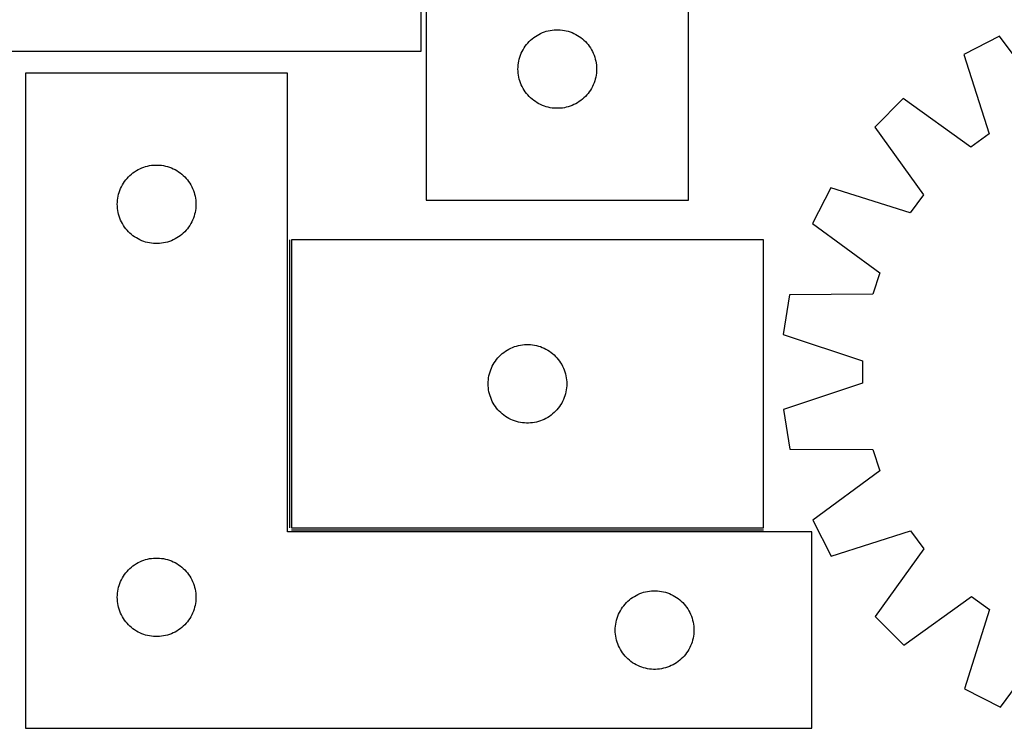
# Model space of a CAD drawing. Header units: millimetres. Extents: x 7 to 1493, y 7 to 474.
# Tile 2 of 6: x 286 to 661, y 10 to 280. Entities that reach past the tile are written whole.
import ezdxf

# ---------------------------------------------------------------- set-up
doc = ezdxf.new("R2010")
doc.units = ezdxf.units.MM
doc.layers.add('COMMON', color=5, linetype='CONTINUOUS', true_color=0x0000ff)
doc.layers.add('CUT', color=7, linetype='CONTINUOUS', true_color=0x000000)

msp = doc.modelspace()

# ---------------------------------------------------------------- linework, layer by layer
at = {"layer": 'COMMON'}
for p, q in [((388.599273, 196.170685), (388.599273, 86.170685)), ((389.349274, 85.420684), (569.349274, 85.420684))]:
    msp.add_line(p, q, dxfattribs=at)
at = {"layer": 'CUT'}
for p, q in [((540.72665, 211.293488), (540.72665, 461.293488)), ((440.72665, 386.293488), (440.72665, 211.293488)), ((438.813687, 268.177037), (438.813687, 378.177037)), ((483.004758, 274.153207), (483.676998, 274.53367)), ((483.676998, 274.53367), (484.367934, 274.879022)), ((484.367934, 274.879022), (485.075731, 275.188347)), ((485.075731, 275.188347), (485.798514, 275.460826)), ((485.798514, 275.460826), (486.534365, 275.695736)), ((486.534365, 275.695736), (487.281333, 275.892453)), ((487.281333, 275.892453), (488.037438, 276.050457)), ((488.037438, 276.050457), (488.800674, 276.169328)), ((488.800674, 276.169328), (489.569018, 276.248751)), ((489.569018, 276.248751), (490.340431, 276.288515)), ((490.340431, 276.288515), (491.112868, 276.288515)), ((491.112868, 276.288515), (491.884282, 276.248751)), ((491.884282, 276.248751), (492.652625, 276.169328)), ((492.652625, 276.169328), (493.415861, 276.050457)), ((493.415861, 276.050457), (494.171966, 275.892453)), ((494.171966, 275.892453), (494.918934, 275.695736)), ((494.918934, 275.695736), (495.654785, 275.460826)), ((495.654785, 275.460826), (496.377568, 275.188347)), ((496.377568, 275.188347), (497.085365, 274.879022)), ((497.085365, 274.879022), (497.776301, 274.53367)), ((497.776301, 274.53367), (498.448542, 274.153207)), ((478.501225, 269.984804), (478.964853, 270.60263)), ((478.964853, 270.60263), (479.459671, 271.19577)), ((479.459671, 271.19577), (479.984367, 271.76265)), ((479.984367, 271.76265), (480.53755, 272.301768)), ((480.53755, 272.301768), (481.117752, 272.811695)), ((481.117752, 272.811695), (481.723435, 273.291077)), ((481.723435, 273.291077), (482.352994, 273.738643)), ((482.352994, 273.738643), (483.004758, 274.153207)), ((498.448542, 274.153207), (499.100305, 273.738643)), ((499.100305, 273.738643), (499.729864, 273.291077)), ((499.729864, 273.291077), (500.335547, 272.811695)), ((500.335547, 272.811695), (500.91575, 272.301768)), ((500.91575, 272.301768), (501.468932, 271.76265)), ((501.468932, 271.76265), (501.993629, 271.19577)), ((501.993629, 271.19577), (502.488447, 270.60263)), ((502.488447, 270.60263), (502.952075, 269.984804)), ((659.48846, 273.803289), (645.787399, 266.80247)), ((678.329885, 248.230346), (659.48846, 273.803289)), ((258.813687, 268.177037), (438.813687, 268.177037)), ((476.690897, 266.584769), (476.981896, 267.300296)), ((476.981896, 267.300296), (477.309343, 267.999895)), ((477.309343, 267.999895), (477.672371, 268.681709)), ((477.672371, 268.681709), (478.070016, 269.343931)), ((478.070016, 269.343931), (478.501225, 269.984804)), ((502.952075, 269.984804), (503.383283, 269.343931)), ((503.383283, 269.343931), (503.780928, 268.681709)), ((503.780928, 268.681709), (504.143956, 267.999895)), ((504.143956, 267.999895), (504.471403, 267.300296)), ((504.471403, 267.300296), (504.762402, 266.584769)), ((645.787399, 266.80247), (655.470962, 236.550142)), ((475.806151, 262.835803), (475.905331, 263.601847)), ((475.905331, 263.601847), (476.043814, 264.361769)), ((476.043814, 264.361769), (476.221234, 265.113555)), ((476.221234, 265.113555), (476.437119, 265.85521)), ((476.437119, 265.85521), (476.690897, 266.584769)), ((504.762402, 266.584769), (505.01618, 265.85521)), ((505.01618, 265.85521), (505.232065, 265.113555)), ((505.232065, 265.113555), (505.409485, 264.361769)), ((505.409485, 264.361769), (505.547968, 263.601847)), ((505.547968, 263.601847), (505.647148, 262.835803)), ((387.849273, 259.670684), (287.849273, 259.670684)), ((287.849273, 259.670684), (287.849273, 9.670684)), ((387.849273, 84.670684), (387.849273, 259.670684)), ((475.72665, 261.293488), (475.746538, 262.065669)), ((475.746538, 260.521307), (475.72665, 261.293488)), ((475.746538, 262.065669), (475.806151, 262.835803)), ((475.806151, 259.751173), (475.746538, 260.521307)), ((475.905331, 258.985129), (475.806151, 259.751173)), ((505.647148, 259.751173), (505.547968, 258.985129)), ((505.647148, 262.835803), (505.706761, 262.065669)), ((505.706761, 260.521307), (505.647148, 259.751173)), ((505.706761, 262.065669), (505.72665, 261.293488)), ((505.72665, 261.293488), (505.706761, 260.521307)), ((476.043814, 258.225207), (475.905331, 258.985129)), ((476.221234, 257.473421), (476.043814, 258.225207)), ((476.437119, 256.731765), (476.221234, 257.473421)), ((476.690897, 256.002207), (476.437119, 256.731765)), ((476.981896, 255.286679), (476.690897, 256.002207)), ((504.762402, 256.002207), (504.471403, 255.286679)), ((505.01618, 256.731765), (504.762402, 256.002207)), ((505.232065, 257.473421), (505.01618, 256.731765)), ((505.409485, 258.225207), (505.232065, 257.473421)), ((505.547968, 258.985129), (505.409485, 258.225207)), ((477.309343, 254.587081), (476.981896, 255.286679)), ((477.672371, 253.905267), (477.309343, 254.587081)), ((478.070016, 253.243045), (477.672371, 253.905267)), ((478.501225, 252.602171), (478.070016, 253.243045)), ((478.964853, 251.984346), (478.501225, 252.602171)), ((479.459671, 251.391206), (478.964853, 251.984346)), ((502.488447, 251.984346), (501.993629, 251.391206)), ((502.952075, 252.602171), (502.488447, 251.984346)), ((503.383283, 253.243045), (502.952075, 252.602171)), ((503.780928, 253.905267), (503.383283, 253.243045)), ((504.143956, 254.587081), (503.780928, 253.905267)), ((504.471403, 255.286679), (504.143956, 254.587081)), ((479.984367, 250.824326), (479.459671, 251.391206)), ((480.53755, 250.285207), (479.984367, 250.824326)), ((481.117752, 249.775281), (480.53755, 250.285207)), ((481.723435, 249.295899), (481.117752, 249.775281)), ((482.352994, 248.848333), (481.723435, 249.295899)), ((483.004758, 248.433768), (482.352994, 248.848333)), ((483.676998, 248.053306), (483.004758, 248.433768)), ((484.367934, 247.707954), (483.676998, 248.053306)), ((497.776301, 248.053306), (497.085365, 247.707954)), ((498.448542, 248.433768), (497.776301, 248.053306)), ((499.100305, 248.848333), (498.448542, 248.433768)), ((499.729864, 249.295899), (499.100305, 248.848333)), ((500.335547, 249.775281), (499.729864, 249.295899)), ((500.91575, 250.285207), (500.335547, 249.775281)), ((501.468932, 250.824326), (500.91575, 250.285207)), ((501.993629, 251.391206), (501.468932, 250.824326)), ((622.718216, 250.001322), (611.851104, 239.109287)), ((648.53995, 231.502327), (622.718216, 250.001322)), ((485.075731, 247.398628), (484.367934, 247.707954)), ((485.798514, 247.126149), (485.075731, 247.398628)), ((486.534365, 246.89124), (485.798514, 247.126149)), ((487.281333, 246.694522), (486.534365, 246.89124)), ((488.037438, 246.536519), (487.281333, 246.694522)), ((488.800674, 246.417648), (488.037438, 246.536519)), ((489.569018, 246.338225), (488.800674, 246.417648)), ((490.340431, 246.298461), (489.569018, 246.338225)), ((491.112868, 246.298461), (490.340431, 246.298461)), ((491.884282, 246.338225), (491.112868, 246.298461)), ((492.652625, 246.417648), (491.884282, 246.338225)), ((493.415861, 246.536519), (492.652625, 246.417648)), ((494.171966, 246.694522), (493.415861, 246.536519)), ((494.918934, 246.89124), (494.171966, 246.694522)), ((495.654785, 247.126149), (494.918934, 246.89124)), ((496.377568, 247.398628), (495.654785, 247.126149)), ((497.085365, 247.707954), (496.377568, 247.398628)), ((611.851104, 239.109287), (630.409203, 213.329998)), ((655.470962, 236.550142), (648.53995, 231.502327)), ((328.240375, 221.188891), (328.846059, 221.668273)), ((328.846059, 221.668273), (329.475617, 222.115839)), ((329.475617, 222.115839), (330.127381, 222.530403)), ((330.127381, 222.530403), (330.799622, 222.910866)), ((330.799622, 222.910866), (331.490557, 223.256218)), ((331.490557, 223.256218), (332.198355, 223.565543)), ((332.198355, 223.565543), (332.921137, 223.838022)), ((332.921137, 223.838022), (333.656988, 224.072932)), ((333.656988, 224.072932), (334.403957, 224.26965)), ((334.403957, 224.26965), (335.160062, 224.427653)), ((335.160062, 224.427653), (335.923298, 224.546524)), ((335.923298, 224.546524), (336.691641, 224.625947)), ((336.691641, 224.625947), (337.463054, 224.665711)), ((337.463054, 224.665711), (338.235492, 224.665711)), ((338.235492, 224.665711), (339.006905, 224.625947)), ((339.006905, 224.625947), (339.775248, 224.546524)), ((339.775248, 224.546524), (340.538484, 224.427653)), ((340.538484, 224.427653), (341.294589, 224.26965)), ((341.294589, 224.26965), (342.041557, 224.072932)), ((342.041557, 224.072932), (342.777409, 223.838022)), ((342.777409, 223.838022), (343.500191, 223.565543)), ((343.500191, 223.565543), (344.207989, 223.256218)), ((344.207989, 223.256218), (344.898924, 222.910866)), ((344.898924, 222.910866), (345.571165, 222.530403)), ((345.571165, 222.530403), (346.222929, 222.115839)), ((346.222929, 222.115839), (346.852487, 221.668273)), ((346.852487, 221.668273), (347.458171, 221.188891)), ((325.19264, 217.721127), (325.623848, 218.362)), ((325.623848, 218.362), (326.087476, 218.979826)), ((326.087476, 218.979826), (326.582294, 219.572966)), ((326.582294, 219.572966), (327.10699, 220.139846)), ((327.10699, 220.139846), (327.660173, 220.678964)), ((327.660173, 220.678964), (328.240375, 221.188891)), ((347.458171, 221.188891), (348.038373, 220.678964)), ((348.038373, 220.678964), (348.591556, 220.139846)), ((348.591556, 220.139846), (349.116252, 219.572966)), ((349.116252, 219.572966), (349.61107, 218.979826)), ((349.61107, 218.979826), (350.074698, 218.362)), ((350.074698, 218.362), (350.505906, 217.721127)), ((323.343857, 213.490751), (323.559742, 214.232406)), ((323.559742, 214.232406), (323.813521, 214.961965)), ((323.813521, 214.961965), (324.104519, 215.677493)), ((324.104519, 215.677493), (324.431967, 216.377091)), ((324.431967, 216.377091), (324.794994, 217.058905)), ((324.794994, 217.058905), (325.19264, 217.721127)), ((350.505906, 217.721127), (350.903552, 217.058905)), ((350.903552, 217.058905), (351.266579, 216.377091)), ((351.266579, 216.377091), (351.594026, 215.677493)), ((351.594026, 215.677493), (351.885025, 214.961965)), ((351.885025, 214.961965), (352.138804, 214.232406)), ((352.138804, 214.232406), (352.354689, 213.490751)), ((595.102847, 216.001675), (588.133434, 202.284612)), ((625.37728, 206.38744), (595.102847, 216.001675)), ((322.849273, 209.670684), (322.869162, 210.442865)), ((322.869162, 210.442865), (322.928775, 211.212999)), ((322.928775, 211.212999), (323.027954, 211.979043)), ((323.027954, 211.979043), (323.166438, 212.738965)), ((323.166438, 212.738965), (323.343857, 213.490751)), ((352.354689, 213.490751), (352.532108, 212.738965)), ((352.532108, 212.738965), (352.670591, 211.979043)), ((352.670591, 211.979043), (352.769771, 211.212999)), ((352.769771, 211.212999), (352.829384, 210.442865)), ((352.829384, 210.442865), (352.849273, 209.670684)), ((440.72665, 211.293488), (540.72665, 211.293488)), ((630.409203, 213.329998), (625.37728, 206.38744)), ((322.869162, 208.898503), (322.849273, 209.670684)), ((322.928775, 208.128369), (322.869162, 208.898503)), ((323.027954, 207.362325), (322.928775, 208.128369)), ((323.166438, 206.602403), (323.027954, 207.362325)), ((352.670591, 207.362325), (352.532108, 206.602403)), ((352.769771, 208.128369), (352.670591, 207.362325)), ((352.829384, 208.898503), (352.769771, 208.128369)), ((352.849273, 209.670684), (352.829384, 208.898503)), ((323.343857, 205.850617), (323.166438, 206.602403)), ((323.559742, 205.108961), (323.343857, 205.850617)), ((323.813521, 204.379403), (323.559742, 205.108961)), ((324.104519, 203.663875), (323.813521, 204.379403)), ((324.431967, 202.964277), (324.104519, 203.663875)), ((324.794994, 202.282463), (324.431967, 202.964277)), ((351.266579, 202.964277), (350.903552, 202.282463)), ((351.594026, 203.663875), (351.266579, 202.964277)), ((351.885025, 204.379403), (351.594026, 203.663875)), ((352.138804, 205.108961), (351.885025, 204.379403)), ((352.354689, 205.850617), (352.138804, 205.108961)), ((352.532108, 206.602403), (352.354689, 205.850617)), ((325.19264, 201.620241), (324.794994, 202.282463)), ((325.623848, 200.979367), (325.19264, 201.620241)), ((326.087476, 200.361542), (325.623848, 200.979367)), ((326.582294, 199.768402), (326.087476, 200.361542)), ((327.10699, 199.201522), (326.582294, 199.768402)), ((327.660173, 198.662403), (327.10699, 199.201522)), ((348.591556, 199.201522), (348.038373, 198.662403)), ((349.116252, 199.768402), (348.591556, 199.201522)), ((349.61107, 200.361542), (349.116252, 199.768402)), ((350.074698, 200.979367), (349.61107, 200.361542)), ((350.505906, 201.620241), (350.074698, 200.979367)), ((350.903552, 202.282463), (350.505906, 201.620241)), ((588.133434, 202.284612), (613.749473, 183.50182)), ((328.240375, 198.152477), (327.660173, 198.662403)), ((328.846059, 197.673095), (328.240375, 198.152477)), ((329.475617, 197.225529), (328.846059, 197.673095)), ((330.127381, 196.810965), (329.475617, 197.225529)), ((330.799622, 196.430502), (330.127381, 196.810965)), ((331.490557, 196.08515), (330.799622, 196.430502)), ((332.198355, 195.775824), (331.490557, 196.08515)), ((332.921137, 195.503346), (332.198355, 195.775824)), ((333.656988, 195.268436), (332.921137, 195.503346)), ((342.777409, 195.503346), (342.041557, 195.268436)), ((343.500191, 195.775824), (342.777409, 195.503346)), ((344.207989, 196.08515), (343.500191, 195.775824)), ((344.898924, 196.430502), (344.207989, 196.08515)), ((345.571165, 196.810965), (344.898924, 196.430502)), ((346.222929, 197.225529), (345.571165, 196.810965)), ((346.852487, 197.673095), (346.222929, 197.225529)), ((347.458171, 198.152477), (346.852487, 197.673095)), ((348.038373, 198.662403), (347.458171, 198.152477)), ((569.349274, 196.170685), (389.349274, 196.170685)), ((389.349274, 196.170685), (389.349274, 86.170685)), ((569.349274, 86.170685), (569.349274, 196.170685)), ((334.403957, 195.071718), (333.656988, 195.268436)), ((335.160062, 194.913715), (334.403957, 195.071718)), ((335.923298, 194.794844), (335.160062, 194.913715)), ((336.691641, 194.715421), (335.923298, 194.794844)), ((337.463054, 194.675657), (336.691641, 194.715421)), ((338.235492, 194.675657), (337.463054, 194.675657)), ((339.006905, 194.715421), (338.235492, 194.675657)), ((339.775248, 194.794844), (339.006905, 194.715421)), ((340.538484, 194.913715), (339.775248, 194.794844)), ((341.294589, 195.071718), (340.538484, 194.913715)), ((342.041557, 195.268436), (341.294589, 195.071718)), ((613.749473, 183.50182), (611.109198, 175.344105)), ((579.34554, 175.132471), (576.95604, 159.933101)), ((611.109198, 175.344105), (579.34554, 175.132471)), ((576.95604, 159.933101), (607.122543, 149.985396)), ((470.975618, 153.61584), (471.627382, 154.030404)), ((471.627382, 154.030404), (472.299623, 154.410867)), ((472.299623, 154.410867), (472.990558, 154.756219)), ((472.990558, 154.756219), (473.698356, 155.065544)), ((473.698356, 155.065544), (474.421138, 155.338023)), ((474.421138, 155.338023), (475.156989, 155.572933)), ((475.156989, 155.572933), (475.903958, 155.769651)), ((475.903958, 155.769651), (476.660063, 155.927654)), ((476.660063, 155.927654), (477.423299, 156.046525)), ((477.423299, 156.046525), (478.191642, 156.125948)), ((478.191642, 156.125948), (478.963055, 156.165712)), ((478.963055, 156.165712), (479.735493, 156.165712)), ((479.735493, 156.165712), (480.506906, 156.125948)), ((480.506906, 156.125948), (481.275249, 156.046525)), ((481.275249, 156.046525), (482.038485, 155.927654)), ((482.038485, 155.927654), (482.79459, 155.769651)), ((482.79459, 155.769651), (483.541558, 155.572933)), ((483.541558, 155.572933), (484.27741, 155.338023)), ((484.27741, 155.338023), (485.000192, 155.065544)), ((485.000192, 155.065544), (485.70799, 154.756219)), ((485.70799, 154.756219), (486.398925, 154.410867)), ((486.398925, 154.410867), (487.071166, 154.030404)), ((487.071166, 154.030404), (487.72293, 153.61584)), ((467.123849, 149.862001), (467.587477, 150.479827)), ((467.587477, 150.479827), (468.082295, 151.072967)), ((468.082295, 151.072967), (468.606991, 151.639847)), ((468.606991, 151.639847), (469.160174, 152.178965)), ((469.160174, 152.178965), (469.740376, 152.688892)), ((469.740376, 152.688892), (470.34606, 153.168274)), ((470.34606, 153.168274), (470.975618, 153.61584)), ((487.72293, 153.61584), (488.352488, 153.168274)), ((488.352488, 153.168274), (488.958172, 152.688892)), ((488.958172, 152.688892), (489.538374, 152.178965)), ((489.538374, 152.178965), (490.091557, 151.639847)), ((490.091557, 151.639847), (490.616253, 151.072967)), ((490.616253, 151.072967), (491.111071, 150.479827)), ((491.111071, 150.479827), (491.574699, 149.862001)), ((465.313522, 146.461966), (465.60452, 147.177494)), ((465.60452, 147.177494), (465.931968, 147.877092)), ((465.931968, 147.877092), (466.294995, 148.558906)), ((466.294995, 148.558906), (466.692641, 149.221128)), ((466.692641, 149.221128), (467.123849, 149.862001)), ((491.574699, 149.862001), (492.005907, 149.221128)), ((492.005907, 149.221128), (492.403553, 148.558906)), ((492.403553, 148.558906), (492.76658, 147.877092)), ((492.76658, 147.877092), (493.094027, 147.177494)), ((493.094027, 147.177494), (493.385026, 146.461966)), ((607.122543, 149.985396), (607.132364, 141.411058)), ((464.428776, 142.713), (464.527955, 143.479044)), ((464.527955, 143.479044), (464.666439, 144.238966)), ((464.666439, 144.238966), (464.843858, 144.990752)), ((464.843858, 144.990752), (465.059743, 145.732407)), ((465.059743, 145.732407), (465.313522, 146.461966)), ((493.385026, 146.461966), (493.638805, 145.732407)), ((493.638805, 145.732407), (493.85469, 144.990752)), ((493.85469, 144.990752), (494.032109, 144.238966)), ((494.032109, 144.238966), (494.170592, 143.479044)), ((494.170592, 143.479044), (494.269772, 142.713)), ((464.349274, 141.170685), (464.369163, 141.942866)), ((464.369163, 140.398504), (464.349274, 141.170685)), ((464.369163, 141.942866), (464.428776, 142.713)), ((464.428776, 139.62837), (464.369163, 140.398504)), ((464.527955, 138.862326), (464.428776, 139.62837)), ((494.269772, 139.62837), (494.170592, 138.862326)), ((494.269772, 142.713), (494.329385, 141.942866)), ((494.329385, 140.398504), (494.269772, 139.62837)), ((494.329385, 141.942866), (494.349274, 141.170685)), ((494.349274, 141.170685), (494.329385, 140.398504)), ((607.132364, 141.411058), (576.988729, 131.394272)), ((464.666439, 138.102404), (464.527955, 138.862326)), ((464.843858, 137.350618), (464.666439, 138.102404)), ((465.059743, 136.608962), (464.843858, 137.350618)), ((465.313522, 135.879404), (465.059743, 136.608962)), ((465.60452, 135.163876), (465.313522, 135.879404)), ((493.385026, 135.879404), (493.094027, 135.163876)), ((493.638805, 136.608962), (493.385026, 135.879404)), ((493.85469, 137.350618), (493.638805, 136.608962)), ((494.032109, 138.102404), (493.85469, 137.350618)), ((494.170592, 138.862326), (494.032109, 138.102404)), ((465.931968, 134.464278), (465.60452, 135.163876)), ((466.294995, 133.782464), (465.931968, 134.464278)), ((466.692641, 133.120242), (466.294995, 133.782464)), ((467.123849, 132.479368), (466.692641, 133.120242)), ((467.587477, 131.861543), (467.123849, 132.479368)), ((468.082295, 131.268403), (467.587477, 131.861543)), ((491.111071, 131.861543), (490.616253, 131.268403)), ((491.574699, 132.479368), (491.111071, 131.861543)), ((492.005907, 133.120242), (491.574699, 132.479368)), ((492.403553, 133.782464), (492.005907, 133.120242)), ((492.76658, 134.464278), (492.403553, 133.782464)), ((493.094027, 135.163876), (492.76658, 134.464278)), ((468.606991, 130.701523), (468.082295, 131.268403)), ((469.160174, 130.162404), (468.606991, 130.701523)), ((469.740376, 129.652478), (469.160174, 130.162404)), ((470.34606, 129.173096), (469.740376, 129.652478)), ((470.975618, 128.72553), (470.34606, 129.173096)), ((471.627382, 128.310966), (470.975618, 128.72553)), ((472.299623, 127.930503), (471.627382, 128.310966)), ((472.990558, 127.585151), (472.299623, 127.930503)), ((486.398925, 127.930503), (485.70799, 127.585151)), ((487.071166, 128.310966), (486.398925, 127.930503)), ((487.72293, 128.72553), (487.071166, 128.310966)), ((488.352488, 129.173096), (487.72293, 128.72553)), ((488.958172, 129.652478), (488.352488, 129.173096)), ((489.538374, 130.162404), (488.958172, 129.652478)), ((490.091557, 130.701523), (489.538374, 130.162404)), ((490.616253, 131.268403), (490.091557, 130.701523)), ((576.988729, 131.394272), (579.413042, 116.200417)), ((473.698356, 127.275825), (472.990558, 127.585151)), ((474.421138, 127.003347), (473.698356, 127.275825)), ((475.156989, 126.768437), (474.421138, 127.003347)), ((475.903958, 126.571719), (475.156989, 126.768437)), ((476.660063, 126.413716), (475.903958, 126.571719)), ((477.423299, 126.294845), (476.660063, 126.413716)), ((478.191642, 126.215422), (477.423299, 126.294845)), ((478.963055, 126.175658), (478.191642, 126.215422)), ((479.735493, 126.175658), (478.963055, 126.175658)), ((480.506906, 126.215422), (479.735493, 126.175658)), ((481.275249, 126.294845), (480.506906, 126.215422)), ((482.038485, 126.413716), (481.275249, 126.294845)), ((482.79459, 126.571719), (482.038485, 126.413716)), ((483.541558, 126.768437), (482.79459, 126.571719)), ((484.27741, 127.003347), (483.541558, 126.768437)), ((485.000192, 127.275825), (484.27741, 127.003347)), ((485.70799, 127.585151), (485.000192, 127.275825)), ((579.413042, 116.200417), (611.177102, 116.061549)), ((611.177102, 116.061549), (613.836058, 107.909904)), ((613.836058, 107.909904), (588.263115, 89.068479)), ((588.263115, 89.068479), (595.263933, 75.367418)), ((587.849273, 84.670684), (387.849273, 84.670684)), ((389.349274, 86.170685), (569.349274, 86.170685)), ((587.849273, 9.670684), (587.849273, 84.670684)), ((595.263933, 75.367418), (625.516261, 85.050981)), ((625.516261, 85.050981), (630.564077, 78.119969)), ((630.564077, 78.119969), (612.065082, 52.298234)), ((328.240375, 71.188891), (328.846059, 71.668273)), ((328.846059, 71.668273), (329.475617, 72.115839)), ((329.475617, 72.115839), (330.127381, 72.530403)), ((330.127381, 72.530403), (330.799622, 72.910866)), ((330.799622, 72.910866), (331.490557, 73.256218)), ((331.490557, 73.256218), (332.198355, 73.565543)), ((332.198355, 73.565543), (332.921137, 73.838022)), ((332.921137, 73.838022), (333.656988, 74.072932)), ((333.656988, 74.072932), (334.403957, 74.26965)), ((334.403957, 74.26965), (335.160062, 74.427653)), ((335.160062, 74.427653), (335.923298, 74.546524)), ((335.923298, 74.546524), (336.691641, 74.625947)), ((336.691641, 74.625947), (337.463054, 74.665711)), ((337.463054, 74.665711), (338.235492, 74.665711)), ((338.235492, 74.665711), (339.006905, 74.625947)), ((339.006905, 74.625947), (339.775248, 74.546524)), ((339.775248, 74.546524), (340.538484, 74.427653)), ((340.538484, 74.427653), (341.294589, 74.26965)), ((341.294589, 74.26965), (342.041557, 74.072932)), ((342.041557, 74.072932), (342.777409, 73.838022)), ((342.777409, 73.838022), (343.500191, 73.565543)), ((343.500191, 73.565543), (344.207989, 73.256218)), ((344.207989, 73.256218), (344.898924, 72.910866)), ((344.898924, 72.910866), (345.571165, 72.530403)), ((345.571165, 72.530403), (346.222929, 72.115839)), ((346.222929, 72.115839), (346.852487, 71.668273)), ((346.852487, 71.668273), (347.458171, 71.188891)), ((324.794994, 67.058905), (325.19264, 67.721127)), ((325.19264, 67.721127), (325.623848, 68.362)), ((325.623848, 68.362), (326.087476, 68.979826)), ((326.087476, 68.979826), (326.582294, 69.572966)), ((326.582294, 69.572966), (327.10699, 70.139846)), ((327.10699, 70.139846), (327.660173, 70.678964)), ((327.660173, 70.678964), (328.240375, 71.188891)), ((347.458171, 71.188891), (348.038373, 70.678964)), ((348.038373, 70.678964), (348.591556, 70.139846)), ((348.591556, 70.139846), (349.116252, 69.572966)), ((349.116252, 69.572966), (349.61107, 68.979826)), ((349.61107, 68.979826), (350.074698, 68.362)), ((350.074698, 68.362), (350.505906, 67.721127)), ((350.505906, 67.721127), (350.903552, 67.058905)), ((323.343857, 63.490751), (323.559742, 64.232406)), ((323.559742, 64.232406), (323.813521, 64.961965)), ((323.813521, 64.961965), (324.104519, 65.677493)), ((324.104519, 65.677493), (324.431967, 66.377091)), ((324.431967, 66.377091), (324.794994, 67.058905)), ((350.903552, 67.058905), (351.266579, 66.377091)), ((351.266579, 66.377091), (351.594026, 65.677493)), ((351.594026, 65.677493), (351.885025, 64.961965)), ((351.885025, 64.961965), (352.138804, 64.232406)), ((352.138804, 64.232406), (352.354689, 63.490751)), ((322.849273, 59.670684), (322.869162, 60.442865)), ((322.869162, 60.442865), (322.928775, 61.212999)), ((322.928775, 61.212999), (323.027954, 61.979043)), ((323.027954, 61.979043), (323.166438, 62.738965)), ((323.166438, 62.738965), (323.343857, 63.490751)), ((352.354689, 63.490751), (352.532108, 62.738965)), ((352.532108, 62.738965), (352.670591, 61.979043)), ((352.670591, 61.979043), (352.769771, 61.212999)), ((352.769771, 61.212999), (352.829384, 60.442865)), ((352.829384, 60.442865), (352.849273, 59.670684)), ((520.127381, 60.030403), (520.799622, 60.410866)), ((520.799622, 60.410866), (521.490557, 60.756218)), ((521.490557, 60.756218), (522.198355, 61.065543)), ((522.198355, 61.065543), (522.921137, 61.338022)), ((522.921137, 61.338022), (523.656988, 61.572932)), ((523.656988, 61.572932), (524.403957, 61.76965)), ((524.403957, 61.76965), (525.160062, 61.927653)), ((525.160062, 61.927653), (525.923298, 62.046524)), ((525.923298, 62.046524), (526.691641, 62.125947)), ((526.691641, 62.125947), (527.463054, 62.165711)), ((527.463054, 62.165711), (528.235492, 62.165711)), ((528.235492, 62.165711), (529.006905, 62.125947)), ((529.006905, 62.125947), (529.775248, 62.046524)), ((529.775248, 62.046524), (530.538484, 61.927653)), ((530.538484, 61.927653), (531.294589, 61.76965)), ((531.294589, 61.76965), (532.041557, 61.572932)), ((532.041557, 61.572932), (532.777409, 61.338022)), ((532.777409, 61.338022), (533.500191, 61.065543)), ((533.500191, 61.065543), (534.207989, 60.756218)), ((534.207989, 60.756218), (534.898924, 60.410866)), ((534.898924, 60.410866), (535.571165, 60.030403)), ((322.869162, 58.898503), (322.849273, 59.670684)), ((322.928775, 58.128369), (322.869162, 58.898503)), ((323.027954, 57.362325), (322.928775, 58.128369)), ((323.166438, 56.602403), (323.027954, 57.362325)), ((323.343857, 55.850617), (323.166438, 56.602403)), ((352.532108, 56.602403), (352.354689, 55.850617)), ((352.670591, 57.362325), (352.532108, 56.602403)), ((352.769771, 58.128369), (352.670591, 57.362325)), ((352.829384, 58.898503), (352.769771, 58.128369)), ((352.849273, 59.670684), (352.829384, 58.898503)), ((515.623848, 55.862), (516.087476, 56.479826)), ((516.087476, 56.479826), (516.582294, 57.072966)), ((516.582294, 57.072966), (517.10699, 57.639846)), ((517.10699, 57.639846), (517.660173, 58.178964)), ((517.660173, 58.178964), (518.240375, 58.688891)), ((518.240375, 58.688891), (518.846059, 59.168273)), ((518.846059, 59.168273), (519.475617, 59.615839)), ((519.475617, 59.615839), (520.127381, 60.030403)), ((535.571165, 60.030403), (536.222929, 59.615839)), ((536.222929, 59.615839), (536.852487, 59.168273)), ((536.852487, 59.168273), (537.458171, 58.688891)), ((537.458171, 58.688891), (538.038373, 58.178964)), ((538.038373, 58.178964), (538.591556, 57.639846)), ((538.591556, 57.639846), (539.116252, 57.072966)), ((539.116252, 57.072966), (539.61107, 56.479826)), ((539.61107, 56.479826), (540.074698, 55.862)), ((622.957117, 41.431123), (648.736405, 59.989222)), ((648.736405, 59.989222), (655.678964, 54.957298)), ((323.559742, 55.108961), (323.343857, 55.850617)), ((323.813521, 54.379403), (323.559742, 55.108961)), ((324.104519, 53.663875), (323.813521, 54.379403)), ((324.431967, 52.964277), (324.104519, 53.663875)), ((324.794994, 52.282463), (324.431967, 52.964277)), ((351.266579, 52.964277), (350.903552, 52.282463)), ((351.594026, 53.663875), (351.266579, 52.964277)), ((351.885025, 54.379403), (351.594026, 53.663875)), ((352.138804, 55.108961), (351.885025, 54.379403)), ((352.354689, 55.850617), (352.138804, 55.108961)), ((513.813521, 52.461965), (514.104519, 53.177493)), ((514.104519, 53.177493), (514.431967, 53.877091)), ((514.431967, 53.877091), (514.794994, 54.558905)), ((514.794994, 54.558905), (515.19264, 55.221127)), ((515.19264, 55.221127), (515.623848, 55.862)), ((540.074698, 55.862), (540.505906, 55.221127)), ((540.505906, 55.221127), (540.903552, 54.558905)), ((540.903552, 54.558905), (541.266579, 53.877091)), ((541.266579, 53.877091), (541.594026, 53.177493)), ((541.594026, 53.177493), (541.885025, 52.461965)), ((655.678964, 54.957298), (646.064729, 24.682866)), ((325.19264, 51.620241), (324.794994, 52.282463)), ((325.623848, 50.979367), (325.19264, 51.620241)), ((326.087476, 50.361542), (325.623848, 50.979367)), ((326.582294, 49.768402), (326.087476, 50.361542)), ((327.10699, 49.201522), (326.582294, 49.768402)), ((327.660173, 48.662403), (327.10699, 49.201522)), ((348.591556, 49.201522), (348.038373, 48.662403)), ((349.116252, 49.768402), (348.591556, 49.201522)), ((349.61107, 50.361542), (349.116252, 49.768402)), ((350.074698, 50.979367), (349.61107, 50.361542)), ((350.505906, 51.620241), (350.074698, 50.979367)), ((350.903552, 52.282463), (350.505906, 51.620241)), ((512.928775, 48.712999), (513.027954, 49.479043)), ((513.027954, 49.479043), (513.166438, 50.238965)), ((513.166438, 50.238965), (513.343857, 50.990751)), ((513.343857, 50.990751), (513.559742, 51.732406)), ((513.559742, 51.732406), (513.813521, 52.461965)), ((541.885025, 52.461965), (542.138804, 51.732406)), ((542.138804, 51.732406), (542.354689, 50.990751)), ((542.354689, 50.990751), (542.532108, 50.238965)), ((542.532108, 50.238965), (542.670591, 49.479043)), ((542.670591, 49.479043), (542.769771, 48.712999)), ((612.065082, 52.298234), (622.957117, 41.431123)), ((328.240375, 48.152477), (327.660173, 48.662403)), ((328.846059, 47.673095), (328.240375, 48.152477)), ((329.475617, 47.225529), (328.846059, 47.673095)), ((330.127381, 46.810965), (329.475617, 47.225529)), ((330.799622, 46.430502), (330.127381, 46.810965)), ((331.490557, 46.08515), (330.799622, 46.430502)), ((332.198355, 45.775824), (331.490557, 46.08515)), ((332.921137, 45.503346), (332.198355, 45.775824)), ((333.656988, 45.268436), (332.921137, 45.503346)), ((334.403957, 45.071718), (333.656988, 45.268436)), ((342.041557, 45.268436), (341.294589, 45.071718)), ((342.777409, 45.503346), (342.041557, 45.268436)), ((343.500191, 45.775824), (342.777409, 45.503346)), ((344.207989, 46.08515), (343.500191, 45.775824)), ((344.898924, 46.430502), (344.207989, 46.08515)), ((345.571165, 46.810965), (344.898924, 46.430502)), ((346.222929, 47.225529), (345.571165, 46.810965)), ((346.852487, 47.673095), (346.222929, 47.225529)), ((347.458171, 48.152477), (346.852487, 47.673095)), ((348.038373, 48.662403), (347.458171, 48.152477)), ((512.849273, 47.170684), (512.869162, 47.942865)), ((512.869162, 46.398503), (512.849273, 47.170684)), ((512.869162, 47.942865), (512.928775, 48.712999)), ((512.928775, 45.628369), (512.869162, 46.398503)), ((513.027954, 44.862325), (512.928775, 45.628369)), ((542.769771, 45.628369), (542.670591, 44.862325)), ((542.769771, 48.712999), (542.829384, 47.942865)), ((542.829384, 46.398503), (542.769771, 45.628369)), ((542.829384, 47.942865), (542.849273, 47.170684)), ((542.849273, 47.170684), (542.829384, 46.398503)), ((335.160062, 44.913715), (334.403957, 45.071718)), ((335.923298, 44.794844), (335.160062, 44.913715)), ((336.691641, 44.715421), (335.923298, 44.794844)), ((337.463054, 44.675657), (336.691641, 44.715421)), ((338.235492, 44.675657), (337.463054, 44.675657)), ((339.006905, 44.715421), (338.235492, 44.675657)), ((339.775248, 44.794844), (339.006905, 44.715421)), ((340.538484, 44.913715), (339.775248, 44.794844)), ((341.294589, 45.071718), (340.538484, 44.913715)), ((513.166438, 44.102403), (513.027954, 44.862325)), ((513.343857, 43.350617), (513.166438, 44.102403)), ((513.559742, 42.608961), (513.343857, 43.350617)), ((513.813521, 41.879403), (513.559742, 42.608961)), ((514.104519, 41.163875), (513.813521, 41.879403)), ((541.885025, 41.879403), (541.594026, 41.163875)), ((542.138804, 42.608961), (541.885025, 41.879403)), ((542.354689, 43.350617), (542.138804, 42.608961)), ((542.532108, 44.102403), (542.354689, 43.350617)), ((542.670591, 44.862325), (542.532108, 44.102403)), ((659.781792, 17.713453), (678.564584, 43.329492)), ((514.431967, 40.464277), (514.104519, 41.163875)), ((514.794994, 39.782463), (514.431967, 40.464277)), ((515.19264, 39.120241), (514.794994, 39.782463)), ((515.623848, 38.479367), (515.19264, 39.120241)), ((516.087476, 37.861542), (515.623848, 38.479367)), ((516.582294, 37.268402), (516.087476, 37.861542)), ((539.61107, 37.861542), (539.116252, 37.268402)), ((540.074698, 38.479367), (539.61107, 37.861542)), ((540.505906, 39.120241), (540.074698, 38.479367)), ((540.903552, 39.782463), (540.505906, 39.120241)), ((541.266579, 40.464277), (540.903552, 39.782463)), ((541.594026, 41.163875), (541.266579, 40.464277)), ((517.10699, 36.701522), (516.582294, 37.268402)), ((517.660173, 36.162403), (517.10699, 36.701522)), ((518.240375, 35.652477), (517.660173, 36.162403)), ((518.846059, 35.173095), (518.240375, 35.652477)), ((519.475617, 34.725529), (518.846059, 35.173095)), ((520.127381, 34.310965), (519.475617, 34.725529)), ((520.799622, 33.930502), (520.127381, 34.310965)), ((521.490557, 33.58515), (520.799622, 33.930502)), ((534.898924, 33.930502), (534.207989, 33.58515)), ((535.571165, 34.310965), (534.898924, 33.930502)), ((536.222929, 34.725529), (535.571165, 34.310965)), ((536.852487, 35.173095), (536.222929, 34.725529)), ((537.458171, 35.652477), (536.852487, 35.173095)), ((538.038373, 36.162403), (537.458171, 35.652477)), ((538.591556, 36.701522), (538.038373, 36.162403)), ((539.116252, 37.268402), (538.591556, 36.701522)), ((522.198355, 33.275824), (521.490557, 33.58515)), ((522.921137, 33.003346), (522.198355, 33.275824)), ((523.656988, 32.768436), (522.921137, 33.003346)), ((524.403957, 32.571718), (523.656988, 32.768436)), ((525.160062, 32.413715), (524.403957, 32.571718)), ((525.923298, 32.294844), (525.160062, 32.413715)), ((526.691641, 32.215421), (525.923298, 32.294844)), ((527.463054, 32.175657), (526.691641, 32.215421)), ((528.235492, 32.175657), (527.463054, 32.175657)), ((529.006905, 32.215421), (528.235492, 32.175657)), ((529.775248, 32.294844), (529.006905, 32.215421)), ((530.538484, 32.413715), (529.775248, 32.294844)), ((531.294589, 32.571718), (530.538484, 32.413715)), ((532.041557, 32.768436), (531.294589, 32.571718)), ((532.777409, 33.003346), (532.041557, 32.768436)), ((533.500191, 33.275824), (532.777409, 33.003346)), ((534.207989, 33.58515), (533.500191, 33.275824)), ((646.064729, 24.682866), (659.781792, 17.713453)), ((287.849273, 9.670684), (587.849273, 9.670684))]:
    msp.add_line(p, q, dxfattribs=at)

doc.saveas('drawing.dxf')
